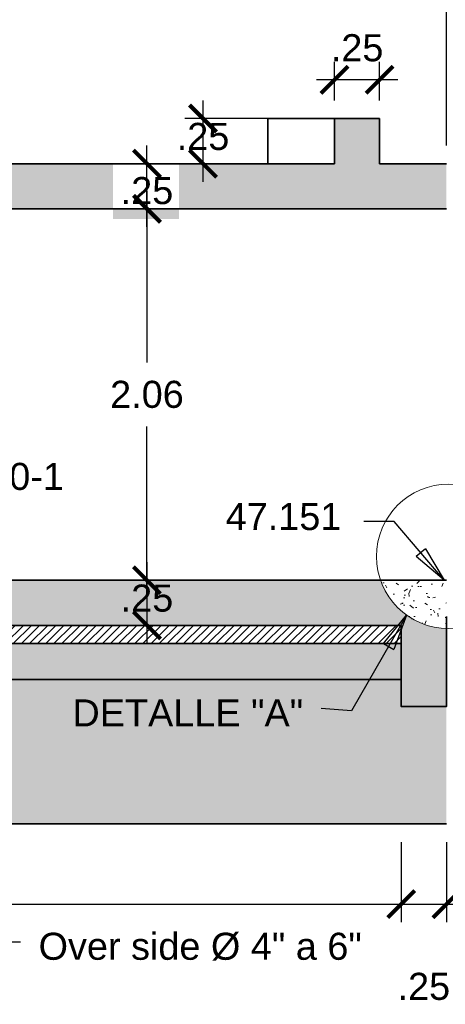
# Model space of a CAD drawing. Header units: metres. Extents: x 618946 to 619227, y 9266339 to 9266818.
# Tile 3 of 36: x 618999.48 to 619001.84, y 9266741.25 to 9266746.7. Entities that reach past the tile are written whole.
import ezdxf

# ---------------------------------------------------------------- set-up
doc = ezdxf.new("R2010")
doc.units = ezdxf.units.M
doc.header["$PDMODE"] = 34
for name, color, linetype, lineweight in [('DIM', 8, 'Continuous', 9), ('EST', 5, 'Continuous', 35), ('HASH', 21, 'Continuous', 5), ('HATCH', 21, 'Continuous', 5)]:
    doc.layers.add(name, color=color, linetype=linetype, lineweight=lineweight)
doc.styles.get("Standard").update_dxf_attribs({"font": 'arial.ttf'})
doc.dimstyles.new('ESC-100', dxfattribs={"dimscale": 0.1, "dimtxt": 1.5, "dimasz": 1.5, "dimexe": 1, "dimexo": 1, "dimgap": 1, "dimtad": 1, "dimtih": 1, "dimtoh": 1, "dimzin": 4, "dimdsep": 46, "dimtxsty": 'Standard', "dimblk": 'ARCHTICK', "dimcen": 2.5, "dimdle": 1, "dimclrd": 256, "dimclre": 256, "dimclrt": 7, "dimaunit": 1, "dimadec": 3, "dimazin": 0, "dimtfac": 1, "dimtmove": 2, "dimatfit": 3, "dimldrblk": 'CLOSEDBLANK', "dimfxl": 1.25, "dimarcsym": 0})
doc.dimstyles.new('ESC-100$7', dxfattribs={"dimscale": 0.1, "dimtxt": 1.5, "dimasz": 2, "dimexe": 1, "dimexo": 1, "dimgap": 1, "dimtad": 1, "dimtih": 1, "dimtoh": 1, "dimzin": 4, "dimdsep": 46, "dimtxsty": 'Standard', "dimblk": 'ARCHTICK', "dimcen": 2.5, "dimdle": 1, "dimclrd": 256, "dimclre": 256, "dimclrt": 7, "dimaunit": 1, "dimadec": 3, "dimazin": 0, "dimtfac": 1, "dimtmove": 2, "dimatfit": 3, "dimldrblk": 'CLOSEDBLANK', "dimfxl": 1.25, "dimarcsym": 0})
pattern_1 = [(94.99999999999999, (0, -1.542496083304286), (0.1400946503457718, 0.1175533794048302), [0.01905, -0.20955]), (40.00000000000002, (0, -1.542496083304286), (-0.1600184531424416, 0.1101767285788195), [0.01524, -0.16764058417]), (145.4514447, (0.0116745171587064, -1.532700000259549), (-0.01992379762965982, 0.2277301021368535), [0.0161900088, -0.1780902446]), (91.18419999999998, (-0.03592102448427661, -1.506575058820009), (0.2214102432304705, 0.1619534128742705), [0.028575, -0.314325]), (141.63555761, (-0.01747020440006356, -1.49307893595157), (-0.00708661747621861, 0.3428267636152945), [0.02428502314, -0.26713560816]), (36.18415117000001, (-0.03592102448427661, -1.506575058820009), (-0.007086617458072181, 0.3428267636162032), [0.02285996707, -0.25145973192]), (66, (-0.008980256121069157, -1.49759480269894), (0.1795199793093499, 0.03489514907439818), [0.01904999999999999, -0.20955]), (11.00000000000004, (-0.008980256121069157, -1.49759480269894), (-0.08653992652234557, 0.1739411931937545), [0.01524, -0.16764]), (116.451445, (0.005979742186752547, -1.494686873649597), (0.09298005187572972, 0.2088363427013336), [0.0161900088, -0.1780899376]), (82.50000000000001, (0, -1.542496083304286), (-0.05760546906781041, 0.06197341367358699), [0, -0.1656079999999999, 0, -0.1701799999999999, 0, -0.168275]), (52.49999999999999, (0, -1.542496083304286), (-0.02358972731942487, 0.1180870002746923), [0, -0.09702799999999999, 0, -0.161798, 0, -0.06413500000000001]), (12.5, (-0.04005194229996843, -1.582548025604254), (0.09992786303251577, 0.0918261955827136), [0, -0.0635, 0, -0.19812, 0, -0.26289]), (2.499999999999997, (-0.05801245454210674, -1.600508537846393), (0.08676390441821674, 0.1227223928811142), [0, -0.08255, 0, -0.131572, 0, -0.18669])]

# ---------------------------------------------------------------- blocks, each defined once
blk = doc.blocks.new('_ArchTick')
at = {"color": 0, "linetype": 'ByBlock', "const_width": 0.15}
blk.add_lwpolyline([(-0.5, -0.5), (0.5, 0.5)], dxfattribs=at)
blk = doc.blocks.new('_ClosedBlank')
at = {"color": 0, "linetype": 'ByBlock', "lineweight": -2}
for p, q in [((-1, 0.1666666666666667), (0, 0)), ((-1, 0.1666666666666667), (-1, -0.1666666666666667)), ((0, 0), (-1, -0.1666666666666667))]:
    blk.add_line(p, q, dxfattribs=at)
blk = doc.blocks.new('*D86')
at = {"layer": 'Defpoints', "color": 0, "transparency": 16777216}
for p in [(619001.2218106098, 9266746.365676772), (619001.2218106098, 9266746.15113717), (619001.4718106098, 9266746.15113717)]:
    blk.add_point(p, dxfattribs=at)
at = {"layer": 'DIM', "lineweight": -2, "transparency": 16777216}
for p, q in [((619001.2218106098, 9266746.25113717), (619001.2218106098, 9266746.465676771)), ((619001.4718106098, 9266746.25113717), (619001.4718106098, 9266746.465676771)), ((619001.5718106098, 9266746.365676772), (619001.1218106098, 9266746.365676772))]:
    blk.add_line(p, q, dxfattribs=at)
at = {"layer": 'DIM', "lineweight": -2, "transparency": 16777216, "xscale": 0.15, "yscale": 0.15, "zscale": 0.15, "rotation": 180}
blk.add_blockref('_ArchTick', (619001.2218106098, 9266746.365676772), dxfattribs=at)
at = {"layer": 'DIM', "lineweight": -2, "transparency": 16777216, "xscale": 0.15, "yscale": 0.15, "zscale": 0.15}
blk.add_blockref('_ArchTick', (619001.4718106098, 9266746.365676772), dxfattribs=at)
at = {"layer": 'DIM', "color": 7, "transparency": 16777216, "insert": (619001.3468106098, 9266746.54226272), "char_height": 0.15, "attachment_point": 5}
blk.add_mtext('.25', dxfattribs=at)
blk = doc.blocks.new('*D83')
at = {"layer": 'Defpoints', "color": 0, "transparency": 16777216}
for p in [(618998.4857913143, 9266745.901137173), (619000.1825433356, 9266745.901137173), (618999.7942220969, 9266745.651137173)]:
    blk.add_point(p, dxfattribs=at)
at = {"layer": 'DIM', "lineweight": -2, "transparency": 16777216}
for p, q in [((619000.1825433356, 9266745.551137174), (619000.1825433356, 9266746.001137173)), ((618998.5857913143, 9266745.901137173), (619000.2825433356, 9266745.901137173)), ((618999.8942220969, 9266745.651137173), (619000.2825433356, 9266745.651137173))]:
    blk.add_line(p, q, dxfattribs=at)
at = {"layer": 'DIM', "lineweight": -2, "transparency": 16777216, "xscale": 0.15, "yscale": 0.15, "zscale": 0.15}
for p, rotation in [((619000.1825433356, 9266745.901137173), 90), ((619000.1825433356, 9266745.651137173), 270)]:
    blk.add_blockref('_ArchTick', p, dxfattribs=dict(at, rotation=rotation))
at = {"layer": 'DIM', "color": 7, "transparency": 16777216, "insert": (619000.1825433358, 9266745.75113717), "char_height": 0.15, "attachment_point": 5}
blk.add_mtext('.25', dxfattribs=at)
blk = doc.blocks.new('*D84')
at = {"layer": 'Defpoints', "color": 0, "transparency": 16777216}
for p in [(618999.7942220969, 9266743.594137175), (618998.4857913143, 9266743.344137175), (619000.1825433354, 9266743.344137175)]:
    blk.add_point(p, dxfattribs=at)
at = {"layer": 'DIM', "lineweight": -2, "transparency": 16777216}
for p, q in [((619000.1825433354, 9266743.694137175), (619000.1825433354, 9266743.244137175)), ((618999.8942220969, 9266743.594137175), (619000.2825433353, 9266743.594137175)), ((618998.5857913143, 9266743.344137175), (619000.2825433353, 9266743.344137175))]:
    blk.add_line(p, q, dxfattribs=at)
at = {"layer": 'DIM', "lineweight": -2, "transparency": 16777216, "xscale": 0.15, "yscale": 0.15, "zscale": 0.15}
for p, rotation in [((619000.1825433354, 9266743.594137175), 90), ((619000.1825433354, 9266743.344137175), 270)]:
    blk.add_blockref('_ArchTick', p, dxfattribs=dict(at, rotation=rotation))
at = {"layer": 'DIM', "color": 7, "transparency": 16777216, "insert": (619000.1825433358, 9266743.49413717), "char_height": 0.15, "attachment_point": 5}
blk.add_mtext('.25', dxfattribs=at)
blk = doc.blocks.new('*D85')
at = {"layer": 'Defpoints', "color": 0, "transparency": 16777216}
for p in [(619000.4932246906, 9266746.151137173), (619000.9805182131, 9266746.151137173), (619000.9805182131, 9266745.901137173)]:
    blk.add_point(p, dxfattribs=at)
at = {"layer": 'DIM', "lineweight": -2, "transparency": 16777216}
for p, q in [((619000.4932246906, 9266745.801137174), (619000.4932246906, 9266746.251137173)), ((619000.8805182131, 9266746.151137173), (619000.3932246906, 9266746.151137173)), ((619000.8805182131, 9266745.901137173), (619000.3932246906, 9266745.901137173))]:
    blk.add_line(p, q, dxfattribs=at)
at = {"layer": 'DIM', "lineweight": -2, "transparency": 16777216, "xscale": 0.15, "yscale": 0.15, "zscale": 0.15}
for p, rotation in [((619000.4932246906, 9266746.151137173), 90), ((619000.4932246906, 9266745.901137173), 270)]:
    blk.add_blockref('_ArchTick', p, dxfattribs=dict(at, rotation=rotation))
at = {"layer": 'DIM', "color": 7, "transparency": 16777216, "insert": (619000.4932246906, 9266746.051137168), "char_height": 0.15, "attachment_point": 5}
blk.add_mtext('.25', dxfattribs=at)
blk = doc.blocks.new('*D82')
at = {"layer": 'Defpoints', "color": 0, "transparency": 16777216}
for p in [(618999.7942220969, 9266745.651137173), (618999.911049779, 9266743.594137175), (619000.1825433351, 9266743.594137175)]:
    blk.add_point(p, dxfattribs=at)
at = {"layer": 'DIM', "lineweight": -2, "transparency": 16777216}
for p, q in [((619000.1825433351, 9266745.751137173), (619000.1825433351, 9266744.799223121)), ((618999.8942220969, 9266745.651137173), (619000.2825433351, 9266745.651137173)), ((619000.1825433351, 9266743.494137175), (619000.1825433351, 9266744.446051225)), ((619000.011049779, 9266743.594137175), (619000.2825433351, 9266743.594137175))]:
    blk.add_line(p, q, dxfattribs=at)
at = {"layer": 'DIM', "lineweight": -2, "transparency": 16777216, "xscale": 0.15, "yscale": 0.15, "zscale": 0.15}
for p, rotation in [((619000.1825433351, 9266745.651137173), 90), ((619000.1825433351, 9266743.594137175), 270)]:
    blk.add_blockref('_ArchTick', p, dxfattribs=dict(at, rotation=rotation))
at = {"layer": 'DIM', "color": 7, "transparency": 16777216, "insert": (619000.1825433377, 9266744.622637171), "char_height": 0.15, "attachment_point": 5}
blk.add_mtext('2.06', dxfattribs=at)
blk = doc.blocks.new('*D132')
at = {"layer": 'Defpoints', "color": 0, "transparency": 16777216}
for p in [(619001.8418106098, 9266747.222640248), (619001.8418106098, 9266745.90113717), (619005.7418106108, 9266745.90113717)]:
    blk.add_point(p, dxfattribs=at)
at = {"layer": 'DIM', "lineweight": -2, "transparency": 16777216}
for p, q in [((619001.8418106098, 9266746.00113717), (619001.8418106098, 9266747.322640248)), ((619005.7418106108, 9266746.00113717), (619005.7418106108, 9266747.322640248)), ((619005.8418106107, 9266747.222640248), (619001.7418106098, 9266747.222640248))]:
    blk.add_line(p, q, dxfattribs=at)
at = {"layer": 'DIM', "lineweight": -2, "transparency": 16777216, "xscale": 0.15, "yscale": 0.15, "zscale": 0.15, "rotation": 180}
blk.add_blockref('_ArchTick', (619001.8418106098, 9266747.222640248), dxfattribs=at)
at = {"layer": 'DIM', "lineweight": -2, "transparency": 16777216, "xscale": 0.15, "yscale": 0.15, "zscale": 0.15}
blk.add_blockref('_ArchTick', (619005.7418106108, 9266747.222640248), dxfattribs=at)
at = {"layer": 'DIM', "color": 7, "transparency": 16777216, "insert": (619003.7918106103, 9266747.399277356), "char_height": 0.15, "attachment_point": 5}
blk.add_mtext('3.90', dxfattribs=at)
blk = doc.blocks.new('*D188')
at = {"layer": 'Defpoints', "color": 0, "transparency": 16777216}
for p in [(619001.8418106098, 9266747.222640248), (618995.5118106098, 9266745.90113717), (619001.8418106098, 9266745.90113717)]:
    blk.add_point(p, dxfattribs=at)
at = {"layer": 'DIM', "lineweight": -2, "transparency": 16777216}
for p, q in [((618995.5118106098, 9266746.00113717), (618995.5118106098, 9266747.322640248)), ((619001.8418106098, 9266746.00113717), (619001.8418106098, 9266747.322640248)), ((618995.4118106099, 9266747.222640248), (619001.9418106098, 9266747.222640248))]:
    blk.add_line(p, q, dxfattribs=at)
at = {"layer": 'DIM', "lineweight": -2, "transparency": 16777216, "xscale": 0.15, "yscale": 0.15, "zscale": 0.15, "rotation": 180}
blk.add_blockref('_ArchTick', (618995.5118106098, 9266747.222640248), dxfattribs=at)
at = {"layer": 'DIM', "lineweight": -2, "transparency": 16777216, "xscale": 0.15, "yscale": 0.15, "zscale": 0.15}
blk.add_blockref('_ArchTick', (619001.8418106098, 9266747.222640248), dxfattribs=at)
at = {"layer": 'DIM', "color": 7, "transparency": 16777216, "insert": (618998.6768106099, 9266747.399277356), "char_height": 0.15, "attachment_point": 5}
blk.add_mtext('6.33', dxfattribs=at)
blk = doc.blocks.new('*D193')
at = {"layer": 'Defpoints', "color": 0, "transparency": 16777216}
for p in [(618995.7618106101, 9266742.244137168), (619001.59181061, 9266742.244137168), (619001.59181061, 9266741.800155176)]:
    blk.add_point(p, dxfattribs=at)
at = {"layer": 'DIM', "lineweight": -2, "transparency": 16777216}
for p, q in [((618995.7618106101, 9266742.144137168), (618995.7618106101, 9266741.700155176)), ((619001.59181061, 9266742.144137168), (619001.59181061, 9266741.700155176)), ((618995.6618106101, 9266741.800155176), (619001.69181061, 9266741.800155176))]:
    blk.add_line(p, q, dxfattribs=at)
at = {"layer": 'DIM', "lineweight": -2, "transparency": 16777216, "xscale": 0.15, "yscale": 0.15, "zscale": 0.15, "rotation": 180}
blk.add_blockref('_ArchTick', (618995.7618106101, 9266741.800155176), dxfattribs=at)
at = {"layer": 'DIM', "lineweight": -2, "transparency": 16777216, "xscale": 0.15, "yscale": 0.15, "zscale": 0.15}
blk.add_blockref('_ArchTick', (619001.59181061, 9266741.800155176), dxfattribs=at)
at = {"layer": 'DIM', "color": 7, "transparency": 16777216, "insert": (618998.6768106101, 9266741.976792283), "char_height": 0.15, "attachment_point": 5}
blk.add_mtext('5.83', dxfattribs=at)
blk = doc.blocks.new('*D194')
at = {"layer": 'Defpoints', "color": 0, "transparency": 16777216}
for p in [(619001.59181061, 9266742.244137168), (619001.84181061, 9266742.244137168), (619001.84181061, 9266741.800155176)]:
    blk.add_point(p, dxfattribs=at)
at = {"layer": 'DIM', "lineweight": -2, "transparency": 16777216}
for p, q in [((619001.59181061, 9266742.144137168), (619001.59181061, 9266741.700155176)), ((619001.84181061, 9266742.144137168), (619001.84181061, 9266741.700155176)), ((619001.49181061, 9266741.800155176), (619001.94181061, 9266741.800155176))]:
    blk.add_line(p, q, dxfattribs=at)
at = {"layer": 'DIM', "lineweight": -2, "transparency": 16777216, "xscale": 0.15, "yscale": 0.15, "zscale": 0.15, "rotation": 180}
blk.add_blockref('_ArchTick', (619001.59181061, 9266741.800155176), dxfattribs=at)
at = {"layer": 'DIM', "lineweight": -2, "transparency": 16777216, "xscale": 0.15, "yscale": 0.15, "zscale": 0.15}
blk.add_blockref('_ArchTick', (619001.84181061, 9266741.800155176), dxfattribs=at)
at = {"layer": 'DIM', "color": 7, "transparency": 16777216, "insert": (619001.71681061, 9266741.343811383), "char_height": 0.15, "attachment_point": 5}
blk.add_mtext('.25', dxfattribs=at)

msp = doc.modelspace()

# ---------------------------------------------------------------- hatches: boundary and pattern name
at = {"layer": 'HASH'}
h = msp.add_hatch(dxfattribs=at)
h.set_pattern_fill('AR-CONC', color=256, scale=0.001, angle=45, style=0)
h.set_pattern_definition(pattern_1)
h.paths.add_polyline_path([(619001.8418106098, 9266745.90113717), (619001.4718106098, 9266745.90113717), (619001.4718106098, 9266746.15113717), (619001.2218106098, 9266746.15113717), (619001.2218106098, 9266745.90113717), (618996.1318106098, 9266745.90113717), (618996.1318106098, 9266746.15113717), (618995.8818106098, 9266746.15113717), (618995.8818106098, 9266745.90113717), (618995.5118106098, 9266745.90113717), (618995.5118106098, 9266745.65113717), (619001.8418106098, 9266745.65113717)])
h.paths.add_polyline_path([(618999.9940713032, 9266745.595202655), (619000.360374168, 9266745.595202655), (619000.360374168, 9266745.904309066), (618999.9940713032, 9266745.904309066)])
h = msp.add_hatch(dxfattribs=at)
h.set_pattern_fill('AR-CONC', color=256, scale=0.001, angle=45, style=0)
h.set_pattern_definition(pattern_1)
h.paths.add_polyline_path([(619001.4765182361, 9266743.594137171), (618995.5995106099, 9266743.594137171), (618995.5995106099, 9266743.541637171, -0.4142135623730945), (618995.6220106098, 9266743.51913717, -1), (618995.5770106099, 9266743.51913717), (618995.5499106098, 9266743.51913717, -0.4142135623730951), (618995.5118106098, 9266743.48103717), (618995.5118106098, 9266743.44413717), (618995.5118106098, 9266743.39413717), (618995.5118106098, 9266742.894137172), (618995.7618106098, 9266742.894137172), (618995.7618106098, 9266743.344137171), (619001.5918106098, 9266743.344137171), (619001.5918106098, 9266742.894137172), (619001.8418106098, 9266742.894137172), (619001.8418106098, 9266743.051137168), (619001.8418106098, 9266743.326326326, -0.3103604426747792)])
h.paths.add_polyline_path([(618999.9940713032, 9266743.338202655), (619000.360374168, 9266743.338202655), (619000.360374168, 9266743.647309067), (618999.9940713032, 9266743.647309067)], flags=9)
h = msp.add_hatch(dxfattribs=at)
h.set_pattern_fill('AR-CONC', color=256, scale=0.001, angle=45, style=0)
h.set_pattern_definition(pattern_1)
h.paths.add_polyline_path([(619001.8418106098, 9266743.594137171), (619001.4765182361, 9266743.594137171, 0.3103604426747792), (619001.8418106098, 9266743.326326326)])
h = msp.add_hatch(dxfattribs=at)
h.set_pattern_fill('GRAVEL', color=256, scale=0.005, angle=45, style=0)
h.set_pattern_definition([(273.0127875, (-0.02514471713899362, -1.388035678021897), (0.08980256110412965, -1.526643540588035), [0.017086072, -1.69152418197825]), (229.969741, (-0.02424669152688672, -1.405098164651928), (0.9878281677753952, 1.167433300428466), [0.02932023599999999, -2.902702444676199]), (177.5104471, (-0.04310522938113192, -1.427548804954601), (1.885853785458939, -0.08980256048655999), [0.020674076, -2.046736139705]), (312.2736889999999, (-0.05567758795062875, -1.485022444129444), (-1.706248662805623, 1.885853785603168), [0.026700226, -2.6433218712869]), (337.83365418, (-0.03771707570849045, -1.504779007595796), (-1.526643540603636, 0.6286179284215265), [0.026181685, -2.5919903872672]), (42.27368899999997, (-0.01347038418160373, -1.514657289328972), (-1.885853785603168, -1.706248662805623), [0.026700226, -2.6433218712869]), (82.69424047, (0.006286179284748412, -1.496696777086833), (-0.2694076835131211, -2.065458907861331), [0.03530968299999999, -3.495655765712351]), (117.25532837, (0.01077630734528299, -1.461673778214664), (-1.347038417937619, 2.604274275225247), [0.033335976, -3.30026283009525]), (166.42956562, (-0.004490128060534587, -1.432038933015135), (-1.885853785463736, 0.4490128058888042), [0.02679064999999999, -2.6522772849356]), (220.2363583, (-0.03053287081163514, -1.425752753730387), (1.077630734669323, 0.8980256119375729), [0.030585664, -1.4986968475]), (267.3974378, (-0.05388153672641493, -1.445509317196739), (-0.0898025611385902, -2.06545890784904), [0.03955389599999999, -3.915838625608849]), (183.81407483, (0.03412497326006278, -1.397015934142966), (-1.167433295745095, -0.08980256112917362), [0.013500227, -1.3365282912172]), (216.4692344, (0.02065458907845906, -1.397913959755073), (1.347038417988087, 0.987828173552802), [0.025684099, -2.542731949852]), (270, (0, -1.41318039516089), (0.08980256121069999, -0.08980256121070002), [0.017960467, -0.1616446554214]), (248.19859051, (-0.01706248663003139, -1.408690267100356), (0.2694076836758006, 0.6286179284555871), [0.009672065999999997, -0.9575311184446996]), (336.80140949, (-0.02065458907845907, -1.417670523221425), (-0.359210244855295, 0.1796051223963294), [0.013678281, -0.6702376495]), (75.96375653, (-0.008082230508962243, -1.423058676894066), (0.08980256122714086, 0.4490128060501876), [0.022215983, -0.7183149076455]), (206.56505118, (-0.002694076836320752, -1.4015060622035), (0.2694076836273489, 0.0898025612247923), [0.016064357, -0.3855449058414]), (61.38954033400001, (-0.07274007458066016, -1.469756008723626), (0.6286179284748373, 1.167433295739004), [0.0225044, -2.22794133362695]), (115.34617594, (-0.06196376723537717, -1.449999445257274), (0.6286179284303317, -1.347038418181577), [0.01887994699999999, -1.869110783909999]), (338.19859051, (-0.02065458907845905, -1.383545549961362), (-0.6286179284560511, 0.2694076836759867), [0.01934400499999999, -0.9478591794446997]), (28.61045967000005, (-0.002694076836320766, -1.390729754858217), (-1.167433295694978, -0.6286179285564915), [0.0225044, -2.227941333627]), (24.44395478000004, (-0.01706248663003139, -1.525433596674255), (-0.6286179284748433, -0.2694076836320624), [0.02170176, -1.0633867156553]), (339.7751406, (0.002694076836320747, -1.516453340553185), (-1.436840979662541, 0.5388153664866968), [0.018183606, -1.800179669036]), (111.80140949, (0.07004599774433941, -1.472450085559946), (-0.2694076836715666, 0.6286179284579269), [0.019344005, -0.9478591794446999]), (62.35402464, (0.06286179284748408, -1.454489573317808), (-0.8082230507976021, -1.526643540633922), [0.02128913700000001, -2.10761879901]), (114.44395478, (0.02604274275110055, -1.516453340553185), (0.2694076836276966, -0.6286179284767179), [0.01085088, -1.0742375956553]), (146.309932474, (0.06465784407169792, -1.477838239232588), (-0.4490128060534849, 0.2694076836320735), [0.00647573, -0.6410997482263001]), (210.963756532, (0.05926969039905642, -1.47424613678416), (0.3592102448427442, 0.1796051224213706), [0.026181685, -0.4974527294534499]), (231.00900596, (0.03681905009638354, -1.487716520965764), (0.8082230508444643, 0.9878281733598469), [0.02426335, -2.40206824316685]), (348.69006753, (0, -1.431140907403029), (-0.2694076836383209, 0.08980256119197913), [0.018316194, -0.439588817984]), (38.15722658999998, (0.01796051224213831, -1.434733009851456), (1.706248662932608, 1.347038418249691), [0.031977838, -3.16580045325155]), (105.9453959, (0.04310522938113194, -1.414976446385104), (0.2694076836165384, -0.9878281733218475), [0.013075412, -1.2944696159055]), (135, (0.03951312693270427, -1.402404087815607), (-0.1796051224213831, 0), [0.00762, -0.11938]), (165.25643716, (0.03232892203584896, -1.486818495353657), (0.9878281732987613, -0.2694076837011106), [0.01764334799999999, -1.74669703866]), (93.01278749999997, (0.01526643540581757, -1.482328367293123), (-0.08980256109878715, 1.526643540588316), [0.034172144, -1.67443810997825]), (45, (0.01347038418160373, -1.44820339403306), (0, 0.1796051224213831), [0.03302, -0.09398]), (10.30484649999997, (0.03681905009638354, -1.42485472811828), (1.526643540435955, 0.2694076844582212), [0.020080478, -1.987965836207]), (299.0546040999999, (0.05657561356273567, -1.421262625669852), (0.2694076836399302, -0.4490128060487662), [0.018491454, -0.9060825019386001]), (252.64597536, (0.06555586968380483, -1.437427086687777), (-0.8082230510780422, -2.604274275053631), [0.030107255, -2.9806232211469]), (220.42607874, (0.05657561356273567, -1.466163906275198), (-1.257235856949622, -1.077630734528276), [0.03185147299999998, -3.153292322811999])])
h.paths.add_polyline_path([(619001.5918106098, 9266743.24413717), (618995.7618106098, 9266743.24413717), (618995.7618106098, 9266743.04413717), (619001.5918106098, 9266743.04413717)])
h.paths.add_polyline_path([(618996.3562353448, 9266742.988202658), (618996.7225382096, 9266742.988202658), (618996.7225382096, 9266743.297309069), (618996.3562353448, 9266743.297309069)], flags=9)
h = msp.add_hatch(dxfattribs=at)
h.set_pattern_fill('GRAVEL', color=256, scale=0.01, angle=45, style=0)
h.set_pattern_definition([(273.0127875, (-0.05028943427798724, -1.233575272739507), (0.1796051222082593, -3.05328708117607), [0.034172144, -3.3830483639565]), (229.969741, (-0.04849338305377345, -1.26770024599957), (1.97565633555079, 2.334866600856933), [0.05864047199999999, -5.805404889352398]), (177.5104471, (-0.08621045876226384, -1.312601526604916), (3.771707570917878, -0.17960512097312), [0.04134815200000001, -4.093472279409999]), (312.2736889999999, (-0.1113551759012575, -1.427548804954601), (-3.412497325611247, 3.771707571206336), [0.05340045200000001, -5.2866437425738]), (337.83365418, (-0.0754341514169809, -1.467061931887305), (-3.053287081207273, 1.257235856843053), [0.05236337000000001, -5.1839807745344]), (42.27368899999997, (-0.02694076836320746, -1.486818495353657), (-3.771707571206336, -3.412497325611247), [0.05340045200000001, -5.2866437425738]), (82.69424047, (0.01257235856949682, -1.450897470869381), (-0.5388153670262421, -4.130917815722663), [0.07061936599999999, -6.991311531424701]), (117.25532837, (0.02155261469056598, -1.380851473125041), (-2.694076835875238, 5.208548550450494), [0.066671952, -6.6005256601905]), (166.42956562, (-0.008980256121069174, -1.321581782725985), (-3.771707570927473, 0.8980256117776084), [0.05358129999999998, -5.3045545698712]), (220.2363583, (-0.06106574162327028, -1.309009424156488), (2.155261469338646, 1.796051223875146), [0.061171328, -2.997393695]), (267.3974378, (-0.1077630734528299, -1.348522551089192), (-0.1796051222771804, -4.13091781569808), [0.07910779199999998, -7.831677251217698]), (183.81407483, (0.06824994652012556, -1.251535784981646), (-2.334866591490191, -0.1796051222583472), [0.027000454, -2.6730565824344]), (216.4692344, (0.04130917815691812, -1.253331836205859), (2.694076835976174, 1.975656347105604), [0.051368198, -5.085463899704]), (270, (0, -1.283864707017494), (0.1796051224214, -0.1796051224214), [0.035920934, -0.3232893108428]), (248.19859051, (-0.03412497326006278, -1.274884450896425), (0.5388153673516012, 1.257235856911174), [0.01934413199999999, -1.915062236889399]), (336.80140949, (-0.04130917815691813, -1.292844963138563), (-0.7184204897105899, 0.3592102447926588), [0.027356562, -1.340475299]), (75.96375653, (-0.01616446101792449, -1.303621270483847), (0.1796051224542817, 0.8980256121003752), [0.044431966, -1.436629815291]), (206.56505118, (-0.005388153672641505, -1.260516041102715), (0.5388153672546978, 0.1796051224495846), [0.032128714, -0.7710898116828]), (61.38954033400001, (-0.1454801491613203, -1.397015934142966), (1.257235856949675, 2.334866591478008), [0.04500880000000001, -4.455882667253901]), (115.34617594, (-0.1239275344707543, -1.357502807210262), (1.257235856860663, -2.694076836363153), [0.03775989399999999, -3.738221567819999]), (338.19859051, (-0.04130917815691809, -1.224595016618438), (-1.257235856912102, 0.5388153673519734), [0.03868800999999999, -1.895718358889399]), (28.61045967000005, (-0.005388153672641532, -1.238963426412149), (-2.334866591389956, -1.257235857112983), [0.04500880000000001, -4.455882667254]), (24.44395478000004, (-0.03412497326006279, -1.508371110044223), (-1.257235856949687, -0.5388153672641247), [0.04340351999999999, -2.126773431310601]), (339.7751406, (0.005388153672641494, -1.490410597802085), (-2.873681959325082, 1.077630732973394), [0.036367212, -3.600359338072]), (111.80140949, (0.1400919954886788, -1.402404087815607), (-0.5388153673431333, 1.257235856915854), [0.03868801, -1.8957183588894]), (62.35402464, (0.1257235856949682, -1.366483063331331), (-1.616446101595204, -3.053287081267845), [0.04257827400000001, -4.21523759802]), (114.44395478, (0.05208548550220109, -1.490410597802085), (0.5388153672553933, -1.257235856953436), [0.02170175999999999, -2.1484751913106]), (146.309932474, (0.1293156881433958, -1.41318039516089), (-0.8980256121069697, 0.538815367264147), [0.01295146, -1.2821994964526]), (210.963756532, (0.1185393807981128, -1.405996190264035), (0.7184204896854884, 0.3592102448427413), [0.05236336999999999, -0.9949054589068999]), (231.00900596, (0.07363810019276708, -1.432936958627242), (1.616446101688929, 1.975656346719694), [0.0485267, -4.8041364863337]), (348.69006753, (0, -1.319785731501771), (-0.5388153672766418, 0.1796051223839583), [0.036632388, -0.879177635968]), (38.15722658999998, (0.03592102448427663, -1.326969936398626), (3.412497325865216, 2.694076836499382), [0.063955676, -6.331600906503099]), (105.9453959, (0.08621045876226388, -1.287456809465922), (0.5388153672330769, -1.975656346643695), [0.026150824, -2.588939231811]), (135, (0.07902625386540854, -1.262312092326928), (-0.3592102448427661, 0), [0.01524, -0.23876]), (165.25643716, (0.06465784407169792, -1.431140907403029), (1.975656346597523, -0.5388153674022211), [0.03528669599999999, -3.493394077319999]), (93.01278749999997, (0.03053287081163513, -1.422160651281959), (-0.1796051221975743, 3.053287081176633), [0.068344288, -3.3488762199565]), (45, (0.02694076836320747, -1.353910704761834), (0, 0.3592102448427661), [0.06604, -0.18796]), (10.30484649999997, (0.07363810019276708, -1.307213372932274), (3.053287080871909, 0.5388153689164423), [0.040160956, -3.975931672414]), (299.0546040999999, (0.1131512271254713, -1.300029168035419), (0.5388153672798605, -0.8980256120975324), [0.03698290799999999, -1.8121650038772]), (252.64597536, (0.1311117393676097, -1.332358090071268), (-1.616446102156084, -5.208548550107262), [0.06021451, -5.9612464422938]), (220.42607874, (0.1131512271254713, -1.38983172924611), (-2.514471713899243, -2.155261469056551), [0.06370294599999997, -6.306584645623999])])
h.paths.add_polyline_path([(619001.8418106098, 9266742.894137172), (619001.5918106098, 9266742.894137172), (619001.5918106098, 9266743.04413717), (618995.7618106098, 9266743.04413717), (618995.7618106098, 9266742.894137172), (618995.5118106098, 9266742.894137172), (618995.5118106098, 9266742.244137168), (619001.8418106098, 9266742.24413717)])
h.paths.add_polyline_path([(618995.8998915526, 9266742.488202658), (618996.2661944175, 9266742.488202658), (618996.2661944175, 9266742.797309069), (618995.8998915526, 9266742.797309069)], flags=24)
h.paths.add_polyline_path([(618997.103530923, 9266742.639753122), (618998.8734490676, 9266742.639753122), (618998.8734490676, 9266742.948859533), (618997.103530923, 9266742.948859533)], flags=24)
h.paths.add_polyline_path([(618999.7418164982, 9266742.702495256), (619001.0952953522, 9266742.702495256), (619001.0952953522, 9266743.011601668), (618999.7418164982, 9266743.011601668)], flags=24)
at = {"layer": 'HATCH'}
h = msp.add_hatch(dxfattribs=at)
h.set_pattern_fill('LINE', color=256, scale=0.01, angle=45, style=0)
h.set_pattern_definition([(45, (0, -1.542496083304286), (-0.02245064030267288, 0.02245064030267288), [])])
h.paths.add_polyline_path([(618995.7618106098, 9266743.24413717), (618995.7618106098, 9266743.344137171), (619001.5918106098, 9266743.344137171), (619001.5918106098, 9266743.24413717)])

# ---------------------------------------------------------------- linework, layer by layer
at = {"layer": 'DIM'}
msp.add_circle((619001.8541106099, 9266743.726137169), 0.4, dxfattribs=at)
at = {"layer": 'EST'}
for p, q in [((619000.8518106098, 9266745.90113717), (619000.8518106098, 9266746.15113717)), ((619000.8518106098, 9266746.15113717), (619001.4718106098, 9266746.15113717)), ((619001.4718106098, 9266746.15113717), (619001.2218106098, 9266746.15113717)), ((619001.2218106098, 9266746.15113717), (619001.2218106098, 9266745.90113717)), ((619001.2218106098, 9266745.90113717), (618996.1318106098, 9266745.90113717)), ((619001.8418106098, 9266745.90113717), (619001.4718106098, 9266745.90113717)), ((619001.8418106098, 9266745.65113717), (618995.5118106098, 9266745.65113717)), ((619001.8418106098, 9266743.594137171), (618995.4868106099, 9266743.594137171)), ((619001.5918106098, 9266743.344137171), (618995.7618106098, 9266743.344137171)), ((619001.5918106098, 9266743.344137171), (618998.4018106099, 9266743.344137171)), ((619001.5918106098, 9266743.24413717), (618995.7618106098, 9266743.24413717)), ((619001.5918106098, 9266743.04413717), (618995.7618106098, 9266743.04413717)), ((619001.8418106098, 9266742.24413717), (618995.5118106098, 9266742.244137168))]:
    msp.add_line(p, q, dxfattribs=at)
for points in [[(619001.4718106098, 9266746.15113717), (619001.4718106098, 9266745.90113717)], [(619001.8418106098, 9266743.39413717), (619001.8418106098, 9266742.894137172), (619001.5918106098, 9266742.894137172), (619001.5918106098, 9266743.344137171)]]:
    msp.add_lwpolyline(points, dxfattribs=at)

# ---------------------------------------------------------------- texts
at = {"layer": 'DIM', "color": 7}
for s, p in [('DREN D-1220-1', (618998.1971433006, 9266744.094148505)), ('47.151', (619000.618714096, 9266743.872086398))]:
    msp.add_text(s, height=0.15, dxfattribs=at).set_placement(p)
at = {"layer": 'DIM', "color": 7, "char_height": 0.15}
for s, insert, attachment_point in [('DETALLE "A"', (619001.0479727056, 9266742.934401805), 3), ('Over side Ø 4" a 6"', (618999.5821897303, 9266741.641889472), 1)]:
    msp.add_mtext(s, dxfattribs=dict(at, insert=insert, attachment_point=attachment_point))

# ---------------------------------------------------------------- dimensions: what is measured, and where the dimension line sits
at = {"layer": 'DIM'}
for base, p1, p2, angle, picture, middle in [((619001.8418106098, 9266747.222640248), (618995.5118106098, 9266745.90113717), (619001.8418106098, 9266745.90113717), 180, '*D188', (618998.6768106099, 9266747.399277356)), ((619000.1825433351, 9266743.594137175), (618999.7942220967, 9266745.65113717), (618999.9110497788, 9266743.594137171), 90, '*D82', (619000.1825433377, 9266744.622637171))]:
    dim = msp.add_linear_dim(base=base, p1=p1, p2=p2, angle=angle, dimstyle='ESC-100', override={"dimtmove": 1}, dxfattribs=at)
    dim.commit()
    dim.dimension.update_dxf_attribs({"geometry": picture, "text_midpoint": middle})
for base, p1, p2, picture, middle in [((619001.8418106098, 9266747.222640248), (619005.7418106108, 9266745.90113717), (619001.8418106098, 9266745.90113717), '*D132', (619003.7918106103, 9266747.399277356)), ((619001.59181061, 9266741.800155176), (618995.7618106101, 9266742.244137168), (619001.59181061, 9266742.244137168), '*D193', (618998.6768106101, 9266741.976792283)), ((619001.84181061, 9266741.800155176), (619001.59181061, 9266742.244137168), (619001.84181061, 9266742.244137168), '*D194', (619001.71681061, 9266741.343811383))]:
    dim = msp.add_linear_dim(base=base, p1=p1, p2=p2, dimstyle='ESC-100', dxfattribs=at)
    dim.commit()
    dim.dimension.update_dxf_attribs({"geometry": picture, "text_midpoint": middle})
for base, p1, p2, angle, picture, middle in [((619001.2218106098, 9266746.365676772), (619001.4718106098, 9266746.15113717), (619001.2218106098, 9266746.15113717), 180, '*D86', (619001.3468106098, 9266746.365676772)), ((619000.4932246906, 9266746.151137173), (619000.9805182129, 9266745.90113717), (619000.9805182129, 9266746.15113717), 90, '*D85', (619000.4932246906, 9266746.051137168)), ((619000.1825433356, 9266745.901137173), (618999.7942220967, 9266745.65113717), (618998.485791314, 9266745.90113717), 90, '*D83', (619000.1825433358, 9266745.75113717)), ((619000.1825433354, 9266743.344137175), (618999.7942220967, 9266743.594137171), (618998.485791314, 9266743.344137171), 90, '*D84', (619000.1825433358, 9266743.49413717))]:
    dim = msp.add_linear_dim(base=base, p1=p1, p2=p2, angle=angle, dimstyle='ESC-100', override={"dimtmove": 1}, dxfattribs=at)
    dim.commit()
    dim.dimension.update_dxf_attribs({"geometry": picture, "text_midpoint": middle, "dimtype": 160})

# ---------------------------------------------------------------- leaders
msp.add_leader([(619001.829510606, 9266743.594137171), (619001.5531568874, 9266743.919571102), (619001.3836869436, 9266743.919571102)], dimstyle='ESC-100$7', override={"dimgap": 1, "dimtad": 0}, dxfattribs=at)
at = {"layer": 'DIM', "annotation_type": 0, "has_hookline": 1}
for points, hookline_direction, text_width in [([(619001.6214916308, 9266743.400732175), (619001.3160113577, 9266742.871289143), (619001.1479727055, 9266742.884401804)], 1, 1.252489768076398), ([(618999.0499024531, 9266742.611313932), (618999.3782784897, 9266741.668262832), (618999.2821897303, 9266741.59188947), (618999.4821897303, 9266741.59188947)], 0, 1.771043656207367)]:
    msp.add_leader(points, dimstyle='ESC-100$7', override={"dimgap": 1, "dimtad": 0}, dxfattribs=dict(at, hookline_direction=hookline_direction, text_width=text_width))

doc.saveas('drawing.dxf')
